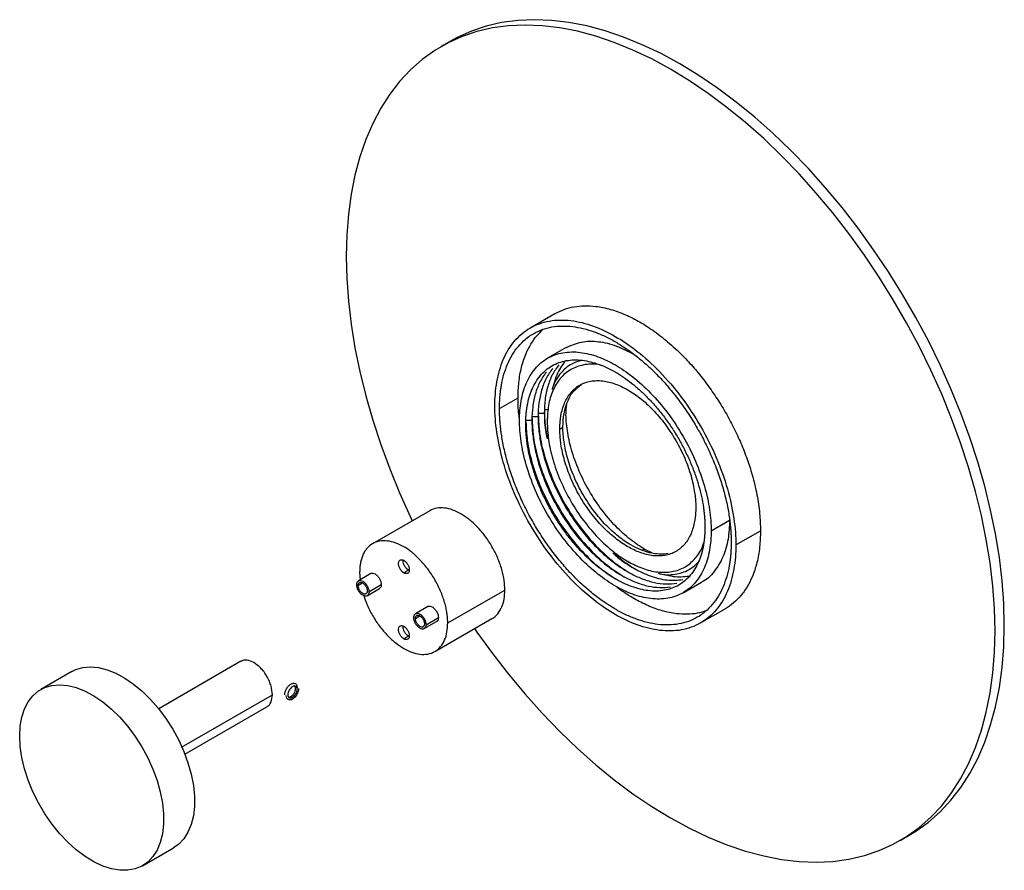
# Paper-space layout '_Isométrica' of a CAD drawing. Header units: millimetres. Extents: x -2936 to -2302, y 239 to 746.
# Tile 2 of 2: x -2527 to -2302, y 551 to 746. Entities that reach past the tile are written whole.
import ezdxf

# ---------------------------------------------------------------- set-up
doc = ezdxf.new("R2010")
doc.units = ezdxf.units.MM

psp = doc.layouts.new('_Isométrica')

# ---------------------------------------------------------------- linework, layer by layer
at = {"color": 7, "linetype": 'Continuous', "lineweight": 25}
for p, q in [((-2428.74, 741.01), (-2430.86, 739.78)), ((-2404.86, 678.58), (-2410.52, 675.31)), ((-2402.27, 670.84), (-2406.52, 668.39)), ((-2417.54, 656.85), (-2413.29, 659.3)), ((-2408.7, 655.83), (-2407.28, 655.83)), ((-2411.53, 654.19), (-2410.11, 654.19)), ((-2410.11, 655.01), (-2408.7, 655.01)), ((-2406.62, 654.66), (-2406.62, 653.84)), ((-2403.72, 652.17), (-2403.02, 652.58)), ((-2433.5, 633.47), (-2446.59, 625.92)), ((-2369.1, 628.89), (-2364.86, 631.33)), ((-2363.44, 625.62), (-2357.79, 628.89)), ((-2382.51, 623.78), (-2384.28, 624.61)), ((-2438.36, 619.84), (-2439.42, 619.23)), ((-2388.17, 621.88), (-2387.46, 621.47)), ((-2447, 619.08), (-2449.82, 617.42)), ((-2449.54, 619.39), (-2449.41, 617.67)), ((-2447.85, 614.01), (-2445, 615.62)), ((-2447.44, 614.92), (-2444.59, 616.54)), ((-2429.38, 607.76), (-2416.3, 615.31)), ((-2375.53, 614.69), (-2371.28, 617.14)), ((-2433.92, 611.53), (-2436.74, 609.87)), ((-2371.53, 607.76), (-2365.86, 611.03)), ((-2434.35, 607.36), (-2431.51, 608.98)), ((-2432.34, 601.23), (-2419.25, 608.79)), ((-2434.77, 606.46), (-2431.92, 608.07)), ((-2438.36, 604.74), (-2439.42, 604.12)), ((-2476.75, 598.98), (-2495.54, 588.13)), ((-2515.45, 596.62), (-2522.52, 592.53)), ((-2464.92, 590.72), (-2465.27, 590.93)), ((-2489.54, 577.74), (-2470.75, 588.58)), ((-2325.87, 557.91), (-2323.75, 559.14)), ((-2499.22, 552.17), (-2492.15, 556.25))]:
    psp.add_line(p, q, dxfattribs=at)
at = {"color": 8, "linetype": 'Continuous', "lineweight": 25}
for p, q in [((-2407.28, 656.64), (-2406.46, 656.64)), ((-2384.28, 624.61), (-2384.9, 624.42)), ((-2449.87, 616.32), (-2448.84, 616.93)), ((-2436.79, 608.77), (-2435.75, 609.37)), ((-2490.3, 579.33), (-2469.51, 591.33))]:
    psp.add_line(p, q, dxfattribs=at)
at = {"color": 7, "linetype": 'Continuous', "lineweight": 25, "flags": 128}
for points in [[(-2302, 607.21), (-2302.12, 612.27), (-2302.5, 617.45), (-2303.12, 622.75), (-2304, 628.14), (-2305.12, 633.6), (-2306.47, 639.12), (-2308.07, 644.67), (-2309.89, 650.25), (-2311.94, 655.82), (-2314.21, 661.37), (-2316.69, 666.89), (-2319.37, 672.35), (-2322.24, 677.73), (-2325.29, 683.02), (-2328.52, 688.2), (-2331.91, 693.25), (-2335.44, 698.15), (-2339.12, 702.89), (-2342.92, 707.45), (-2346.84, 711.82), (-2350.85, 715.98), (-2354.95, 719.91), (-2359.12, 723.61), (-2363.35, 727.06), (-2367.62, 730.25), (-2371.93, 733.17), (-2376.24, 735.81), (-2380.56, 738.16), (-2384.86, 740.2), (-2389.14, 741.95), (-2393.37, 743.38), (-2397.54, 744.5), (-2401.64, 745.3), (-2405.65, 745.77), (-2409.56, 745.92), (-2413.37, 745.75), (-2417.04, 745.26), (-2420.58, 744.44), (-2423.97, 743.3), (-2427.19, 741.85), (-2428.74, 741.01)], [(-2304.12, 605.99), (-2304.24, 611.04), (-2304.62, 616.23), (-2305.25, 621.52), (-2306.12, 626.91), (-2307.24, 632.38), (-2308.6, 637.89), (-2310.19, 643.45), (-2312.02, 649.02), (-2314.07, 654.6), (-2316.33, 660.15), (-2318.81, 665.66), (-2321.49, 671.12), (-2324.36, 676.51), (-2327.41, 681.8), (-2330.64, 686.97), (-2334.03, 692.02), (-2337.57, 696.93), (-2341.24, 701.67), (-2345.04, 706.23), (-2348.96, 710.59), (-2352.97, 714.75), (-2357.07, 718.69), (-2361.24, 722.39), (-2365.47, 725.84), (-2369.74, 729.03), (-2374.05, 731.95), (-2378.36, 734.58), (-2382.68, 736.93), (-2386.98, 738.98), (-2391.26, 740.72), (-2395.49, 742.16), (-2399.66, 743.27), (-2403.76, 744.07), (-2407.77, 744.55), (-2411.69, 744.7), (-2415.49, 744.53), (-2419.16, 744.03), (-2422.7, 743.21), (-2426.09, 742.08), (-2429.32, 740.62), (-2432.37, 738.86), (-2435.24, 736.79), (-2437.92, 734.43), (-2440.4, 731.77), (-2442.66, 728.83), (-2444.71, 725.63), (-2446.54, 722.16), (-2448.13, 718.45), (-2449.49, 714.5), (-2450.61, 710.32), (-2451.48, 705.94), (-2452.11, 701.37), (-2452.49, 696.62), (-2452.61, 691.71), (-2452.49, 686.65), (-2452.11, 681.46), (-2451.48, 676.17), (-2450.61, 670.78), (-2449.49, 665.32), (-2448.13, 659.8), (-2446.54, 654.24), (-2444.71, 648.67), (-2442.66, 643.1), (-2440.4, 637.54), (-2437.92, 632.03), (-2437.51, 631.16)], [(-2423.26, 606.48), (-2422.7, 605.67), (-2419.16, 600.77), (-2415.49, 596.03), (-2411.69, 591.47), (-2407.77, 587.1), (-2403.76, 582.94), (-2399.66, 579), (-2395.49, 575.31), (-2391.26, 571.86), (-2386.98, 568.67), (-2382.68, 565.75), (-2378.36, 563.11), (-2374.05, 560.76), (-2369.74, 558.71), (-2365.47, 556.97), (-2361.24, 555.54), (-2357.07, 554.42), (-2352.97, 553.62), (-2348.96, 553.15), (-2345.04, 552.99), (-2341.24, 553.17), (-2337.57, 553.66), (-2334.03, 554.48), (-2330.64, 555.62), (-2327.41, 557.07), (-2324.36, 558.83), (-2321.49, 560.9), (-2318.81, 563.27), (-2316.33, 565.92), (-2314.07, 568.86), (-2312.02, 572.07), (-2310.19, 575.53), (-2308.6, 579.25), (-2307.24, 583.2), (-2306.12, 587.37), (-2305.25, 591.75), (-2304.62, 596.32), (-2304.24, 601.07), (-2304.12, 605.99)], [(-2323.75, 559.14), (-2322.24, 560.06), (-2319.37, 562.13), (-2316.69, 564.49), (-2314.21, 567.15), (-2311.94, 570.08), (-2309.89, 573.29), (-2308.07, 576.76), (-2306.47, 580.47), (-2305.12, 584.42), (-2304, 588.59), (-2303.12, 592.97), (-2302.5, 597.55), (-2302.12, 602.3), (-2302, 607.21)], [(-2515.45, 596.62), (-2514.52, 597.07), (-2512.9, 597.55), (-2511.14, 597.71), (-2509.28, 597.54), (-2507.32, 597.06), (-2505.32, 596.26), (-2503.29, 595.16), (-2501.27, 593.78), (-2499.29, 592.13), (-2497.38, 590.25), (-2495.56, 588.16), (-2493.87, 585.89), (-2492.33, 583.47), (-2490.96, 580.95), (-2489.79, 578.36), (-2488.83, 575.75), (-2488.1, 573.14), (-2487.6, 570.58), (-2487.35, 568.11), (-2487.35, 565.77), (-2487.6, 563.59), (-2488.1, 561.6), (-2488.83, 559.84), (-2489.79, 558.33), (-2490.96, 557.09), (-2492.15, 556.25)], [(-2527.35, 581.86), (-2527.22, 584.13), (-2526.85, 586.22), (-2526.24, 588.1), (-2525.39, 589.73), (-2524.32, 591.11), (-2523.05, 592.2), (-2521.59, 592.99), (-2519.97, 593.47), (-2518.22, 593.63), (-2516.35, 593.46), (-2514.4, 592.97), (-2512.39, 592.18), (-2510.36, 591.08), (-2508.34, 589.7), (-2506.36, 588.05), (-2504.45, 586.17), (-2502.63, 584.07), (-2500.94, 581.8), (-2499.4, 579.39), (-2498.03, 576.87), (-2496.86, 574.28), (-2495.9, 571.66), (-2495.17, 569.06), (-2494.67, 566.5), (-2494.42, 564.03), (-2494.42, 561.69), (-2494.67, 559.51), (-2495.17, 557.52), (-2495.9, 555.76), (-2496.86, 554.25), (-2498.03, 553.01), (-2499.4, 552.07), (-2500.94, 551.44), (-2502.63, 551.12), (-2504.45, 551.12), (-2506.36, 551.45), (-2508.34, 552.09), (-2510.36, 553.04), (-2512.39, 554.28), (-2514.4, 555.8), (-2516.35, 557.57), (-2518.22, 559.56), (-2519.97, 561.75), (-2521.59, 564.09), (-2523.05, 566.56), (-2524.32, 569.12), (-2525.39, 571.73), (-2526.24, 574.35), (-2526.85, 576.94), (-2527.22, 579.45), (-2527.35, 581.86)]]:
    psp.add_lwpolyline(points, dxfattribs=at)
at = {"color": 7, "linetype": 'Continuous', "lineweight": 25}
for points, knots in [([(-2404.86, 678.58), (-2404.17, 678.93), (-2402.79, 679.64), (-2400.49, 680.23), (-2398.07, 680.47), (-2395.28, 680.32), (-2392.15, 679.68), (-2388.74, 678.44), (-2385.36, 676.73), (-2381.99, 674.54), (-2378.58, 671.84), (-2375.45, 668.87), (-2372.66, 665.8), (-2370.24, 662.77), (-2367.95, 659.51), (-2365.83, 656.09), (-2363.92, 652.54), (-2362.25, 648.93), (-2360.83, 645.31), (-2359.56, 641.36), (-2358.56, 637.17), (-2357.91, 632.85), (-2357.83, 630.19), (-2357.79, 628.89)], [0, 0, 0, 0, 0.043882, 0.087564, 0.130786, 0.173337, 0.228681, 0.282105, 0.33331, 0.384516, 0.43794, 0.493284, 0.535834, 0.579057, 0.622739, 0.666655, 0.710571, 0.754254, 0.797476, 0.840027, 0.89537, 0.948795, 1, 1, 1, 1]), ([(-2418.6, 657.46), (-2418.6, 659.34), (-2418.45, 661.2), (-2417.82, 664.78), (-2417.33, 666.49), (-2415.99, 669.64), (-2415.13, 671.07), (-2413.07, 673.52), (-2411.87, 674.54), (-2409.17, 676.09), (-2407.69, 676.63), (-2404.53, 677.19), (-2402.87, 677.21), (-2399.47, 676.81), (-2397.75, 676.37), (-2394.33, 675.13), (-2392.65, 674.32), (-2389.4, 672.45), (-2387.71, 671.31), (-2384.3, 668.61), (-2382.57, 667.04), (-2379.17, 663.53), (-2377.51, 661.58), (-2374.35, 657.38), (-2372.87, 655.13), (-2370.17, 650.47), (-2368.97, 648.06), (-2366.91, 643.23), (-2366.05, 640.81), (-2364.71, 636.11), (-2364.22, 633.83), (-2363.59, 629.53), (-2363.44, 627.5), (-2363.44, 625.62)], [0, 0, 0, 0, 0.0625, 0.0625, 0.125, 0.125, 0.1875, 0.1875, 0.25, 0.25, 0.3125, 0.3125, 0.375, 0.375, 0.4375, 0.4375, 0.5, 0.5, 0.5625, 0.5625, 0.625, 0.625, 0.6875, 0.6875, 0.75, 0.75, 0.8125, 0.8125, 0.875, 0.875, 0.9375, 0.9375, 1, 1, 1, 1]), ([(-2417.54, 656.85), (-2417.54, 657.02), (-2417.54, 657.36), (-2417.52, 657.86), (-2417.51, 658.36), (-2417.48, 658.85), (-2417.45, 659.34), (-2417.41, 659.82), (-2417.36, 660.3), (-2417.3, 660.77), (-2417.24, 661.24), (-2417.17, 661.71), (-2416.97, 662.9), (-2416.55, 664.75), (-2415.7, 667.12), (-2414.61, 669.27), (-2413.24, 671.17), (-2411.64, 672.78), (-2409.8, 674.07), (-2407.77, 675.02), (-2405.57, 675.6), (-2403.24, 675.83), (-2400.83, 675.7), (-2398.36, 675.25), (-2395.9, 674.5), (-2393.45, 673.48), (-2391.02, 672.2), (-2388.59, 670.67), (-2386.14, 668.87), (-2383.68, 666.78), (-2381.21, 664.38), (-2378.8, 661.72), (-2376.47, 658.8), (-2374.27, 655.68), (-2372.24, 652.39), (-2370.4, 648.98), (-2368.8, 645.51), (-2367.44, 642.03), (-2366.34, 638.62), (-2365.5, 635.28), (-2365.04, 632.78), (-2364.81, 631.06), (-2364.7, 630.07), (-2364.61, 629.09), (-2364.55, 628.13), (-2364.51, 627.17), (-2364.51, 626.55), (-2364.5, 626.23)], [0, 0, 0, 0, 0.005308, 0.010609, 0.015905, 0.021198, 0.026488, 0.031777, 0.037068, 0.04236, 0.047656, 0.052958, 0.058266, 0.089137, 0.120009, 0.152166, 0.184325, 0.217167, 0.25001, 0.282852, 0.315695, 0.347853, 0.380012, 0.410883, 0.441755, 0.470877, 0.500001, 0.529123, 0.558247, 0.589118, 0.61999, 0.652148, 0.684306, 0.717148, 0.749991, 0.782833, 0.815676, 0.847834, 0.879993, 0.910864, 0.941736, 0.951461, 0.961169, 0.970868, 0.980566, 0.990274, 1, 1, 1, 1]), ([(-2413.29, 659.3), (-2413.26, 660.51), (-2413.18, 662.98), (-2412.55, 666.4), (-2411.59, 669.32), (-2410.36, 671.7), (-2409.06, 673.57), (-2408.02, 674.55), (-2407.52, 675.02)], [0, 0, 0, 0, 0.179529, 0.366839, 0.560876, 0.710062, 0.861603, 1, 1, 1, 1]), ([(-2402.28, 670.84), (-2401.15, 671.34), (-2398.91, 672.35), (-2394.95, 672.35), (-2390.91, 671.43), (-2388.2, 670.03), (-2386.9, 669.36)], [0, 0, 0, 0, 0.26452, 0.523645, 0.772427, 1, 1, 1, 1]), ([(-2412.94, 654.19), (-2412.94, 655.69), (-2412.83, 657.17), (-2412.32, 660.01), (-2411.94, 661.37), (-2410.87, 663.87), (-2410.19, 665.01), (-2408.55, 666.96), (-2407.59, 667.77), (-2405.45, 669), (-2404.27, 669.43), (-2401.76, 669.87), (-2400.44, 669.9), (-2397.74, 669.57), (-2396.37, 669.23), (-2393.65, 668.24), (-2392.31, 667.6), (-2389.73, 666.11), (-2388.39, 665.2), (-2385.68, 663.05), (-2384.3, 661.81), (-2381.6, 659.02), (-2380.28, 657.47), (-2377.77, 654.13), (-2376.59, 652.34), (-2374.45, 648.64), (-2373.49, 646.72), (-2371.85, 642.88), (-2371.17, 640.96), (-2370.11, 637.23), (-2369.72, 635.41), (-2369.22, 631.99), (-2369.1, 630.38), (-2369.1, 628.89)], [0, 0, 0, 0, 0.0625, 0.0625, 0.125, 0.125, 0.1875, 0.1875, 0.25, 0.25, 0.3125, 0.3125, 0.375, 0.375, 0.4375, 0.4375, 0.5, 0.5, 0.5625, 0.5625, 0.625, 0.625, 0.6875, 0.6875, 0.75, 0.75, 0.8125, 0.8125, 0.875, 0.875, 0.9375, 0.9375, 1, 1, 1, 1]), ([(-2411.53, 653.38), (-2411.53, 653.52), (-2411.53, 653.81), (-2411.51, 654.24), (-2411.5, 654.66), (-2411.47, 655.08), (-2411.44, 655.49), (-2411.41, 655.9), (-2411.36, 656.31), (-2411.31, 656.71), (-2411.25, 657.1), (-2411.09, 658.05), (-2410.76, 659.49), (-2410.11, 661.32), (-2409.26, 662.98), (-2408.21, 664.46), (-2406.97, 665.7), (-2405.55, 666.7), (-2403.97, 667.43), (-2402.27, 667.88), (-2400.47, 668.06), (-2398.61, 667.96), (-2396.7, 667.61), (-2394.19, 666.84), (-2391.02, 665.35), (-2387.85, 663.19), (-2385.35, 661.06), (-2383.43, 659.2), (-2381.57, 657.15), (-2379.77, 654.89), (-2378.07, 652.48), (-2376.5, 649.93), (-2375.08, 647.29), (-2373.84, 644.61), (-2372.78, 641.92), (-2371.93, 639.28), (-2371.28, 636.7), (-2370.92, 634.72), (-2370.73, 633.28), (-2370.63, 632.37), (-2370.57, 631.46), (-2370.52, 630.57), (-2370.52, 629.99), (-2370.51, 629.7)], [0, 0, 0, 0, 0.005839, 0.01167, 0.017495, 0.023317, 0.029136, 0.034956, 0.040777, 0.046602, 0.052434, 0.058273, 0.089147, 0.120023, 0.152185, 0.184348, 0.217194, 0.250041, 0.282887, 0.315734, 0.347896, 0.380058, 0.410933, 0.441809, 0.500001, 0.558193, 0.589068, 0.619944, 0.652105, 0.684268, 0.717114, 0.749961, 0.782807, 0.815655, 0.847816, 0.879979, 0.910854, 0.94173, 0.953399, 0.965045, 0.976684, 0.98833, 1, 1, 1, 1]), ([(-2394.29, 666.76), (-2394.51, 666.82), (-2395.94, 667.19), (-2398.35, 666.96), (-2401.31, 665.97), (-2403.71, 663.92), (-2405.41, 661.09), (-2406.44, 657.71), (-2406.56, 655.11), (-2406.62, 653.84)], [0, 0, 0, 0, 0.030939, 0.194955, 0.362451, 0.529947, 0.693962, 0.851431, 1, 1, 1, 1]), ([(-2398.66, 667.91), (-2399.47, 667.68), (-2401.34, 667.14), (-2403.55, 665.07), (-2405.03, 663.02), (-2405.43, 661.51), (-2405.51, 661.24)], [0, 0, 0, 0, 0.259501, 0.597748, 0.928967, 1, 1, 1, 1]), ([(-2402.53, 667.67), (-2403.24, 666.71), (-2404.35, 665.23), (-2404.87, 663.14), (-2405.05, 662.41)], [0, 0, 0, 0, 0.649401, 1, 1, 1, 1]), ([(-2406.77, 665.22), (-2407.35, 664.54), (-2407.85, 663.77), (-2408.7, 662.1), (-2409.05, 661.2), (-2409.6, 659.31), (-2409.79, 658.31), (-2410.05, 656.28), (-2410.11, 655.24), (-2410.11, 654.19)], [0, 0, 0, 0, 0.25, 0.25, 0.5, 0.5, 0.75, 0.75, 1, 1, 1, 1]), ([(-2405.36, 666.04), (-2405.93, 665.36), (-2406.43, 664.59), (-2407.28, 662.92), (-2407.63, 662.02), (-2408.18, 660.12), (-2408.38, 659.13), (-2408.64, 657.1), (-2408.7, 656.06), (-2408.7, 655.01)], [0, 0, 0, 0, 0.25, 0.25, 0.5, 0.5, 0.75, 0.75, 1, 1, 1, 1]), ([(-2403.94, 666.86), (-2404.52, 666.17), (-2405.02, 665.4), (-2405.87, 663.73), (-2406.22, 662.83), (-2406.77, 660.94), (-2406.97, 659.95), (-2407.22, 657.91), (-2407.28, 656.87), (-2407.28, 655.83)], [0, 0, 0, 0, 0.25, 0.25, 0.5, 0.5, 0.75, 0.75, 1, 1, 1, 1]), ([(-2403.72, 652.17), (-2403.72, 652.29), (-2403.72, 652.53), (-2403.71, 652.89), (-2403.7, 653.25), (-2403.67, 653.6), (-2403.65, 653.94), (-2403.61, 654.29), (-2403.57, 654.62), (-2403.52, 654.96), (-2403.4, 655.7), (-2403.14, 656.8), (-2402.65, 658.19), (-2402, 659.45), (-2401.2, 660.57), (-2400.26, 661.52), (-2399.19, 662.27), (-2397.99, 662.83), (-2396.7, 663.17), (-2395.34, 663.3), (-2393.92, 663.23), (-2392.47, 662.96), (-2390.57, 662.38), (-2388.17, 661.25), (-2385.77, 659.61), (-2383.86, 657.99), (-2382.41, 656.59), (-2381, 655.03), (-2379.63, 653.31), (-2378.34, 651.48), (-2377.15, 649.55), (-2376.07, 647.55), (-2375.13, 645.52), (-2374.33, 643.48), (-2373.69, 641.47), (-2373.19, 639.51), (-2372.92, 638.01), (-2372.77, 636.92), (-2372.7, 636.23), (-2372.65, 635.54), (-2372.62, 634.87), (-2372.61, 634.43), (-2372.61, 634.21)], [0, 0, 0, 0, 0.006487, 0.012965, 0.019436, 0.025903, 0.032369, 0.038836, 0.045307, 0.051785, 0.058273, 0.089147, 0.120023, 0.152185, 0.184348, 0.217193, 0.250041, 0.282886, 0.315734, 0.347895, 0.380058, 0.410933, 0.441809, 0.500001, 0.558193, 0.589068, 0.619944, 0.652105, 0.684268, 0.717114, 0.749961, 0.782807, 0.815655, 0.847816, 0.879979, 0.910853, 0.94173, 0.953399, 0.965045, 0.976684, 0.98833, 1, 1, 1, 1]), ([(-2403.02, 652.58), (-2402.97, 653.64), (-2402.86, 655.84), (-2401.99, 658.68), (-2400.67, 661), (-2399.38, 661.94), (-2398.78, 662.38)], [0, 0, 0, 0, 0.243039, 0.500635, 0.768941, 1, 1, 1, 1]), ([(-2412.93, 654.33), (-2412.99, 654.72), (-2413.26, 656.44), (-2413.28, 658.05), (-2413.29, 659.3)], [0, 0, 0, 0, 0.227712, 1, 1, 1, 1]), ([(-2363.44, 625.62), (-2363.44, 623.74), (-2363.59, 621.88), (-2364.22, 618.3), (-2364.71, 616.59), (-2366.05, 613.44), (-2366.91, 612.01), (-2368.97, 609.56), (-2370.17, 608.54), (-2372.87, 606.99), (-2374.35, 606.45), (-2377.51, 605.89), (-2379.17, 605.87), (-2382.57, 606.27), (-2384.3, 606.71), (-2387.71, 607.95), (-2389.4, 608.76), (-2392.65, 610.63), (-2394.33, 611.77), (-2397.75, 614.47), (-2399.47, 616.04), (-2402.87, 619.55), (-2404.53, 621.5), (-2407.69, 625.7), (-2409.17, 627.95), (-2411.87, 632.61), (-2413.07, 635.02), (-2415.13, 639.85), (-2415.99, 642.27), (-2417.33, 646.97), (-2417.82, 649.25), (-2418.45, 653.55), (-2418.6, 655.58), (-2418.6, 657.46)], [0, 0, 0, 0, 0.0625, 0.0625, 0.125, 0.125, 0.1875, 0.1875, 0.25, 0.25, 0.3125, 0.3125, 0.375, 0.375, 0.4375, 0.4375, 0.5, 0.5, 0.5625, 0.5625, 0.625, 0.625, 0.6875, 0.6875, 0.75, 0.75, 0.8125, 0.8125, 0.875, 0.875, 0.9375, 0.9375, 1, 1, 1, 1]), ([(-2364.5, 626.23), (-2364.51, 626.06), (-2364.51, 625.72), (-2364.52, 625.22), (-2364.54, 624.72), (-2364.56, 624.23), (-2364.59, 623.74), (-2364.64, 623.26), (-2364.68, 622.78), (-2364.74, 622.31), (-2364.8, 621.84), (-2364.87, 621.37), (-2365.07, 620.18), (-2365.5, 618.33), (-2366.34, 615.96), (-2367.44, 613.81), (-2368.8, 611.91), (-2370.4, 610.3), (-2372.24, 609.01), (-2374.27, 608.06), (-2376.47, 607.48), (-2378.8, 607.25), (-2381.21, 607.38), (-2383.68, 607.83), (-2386.14, 608.58), (-2388.59, 609.6), (-2391.02, 610.88), (-2393.45, 612.41), (-2395.9, 614.21), (-2398.36, 616.3), (-2400.83, 618.7), (-2403.24, 621.36), (-2405.57, 624.28), (-2407.77, 627.4), (-2409.8, 630.69), (-2411.64, 634.1), (-2413.24, 637.57), (-2414.61, 641.05), (-2415.7, 644.46), (-2416.55, 647.8), (-2417, 650.3), (-2417.23, 652.02), (-2417.34, 653.01), (-2417.43, 653.99), (-2417.49, 654.95), (-2417.53, 655.91), (-2417.54, 656.53), (-2417.54, 656.85)], [0, 0, 0, 0, 0.005308, 0.010609, 0.015905, 0.021198, 0.026488, 0.031777, 0.037068, 0.04236, 0.047656, 0.052958, 0.058266, 0.089137, 0.120009, 0.152166, 0.184325, 0.217167, 0.25001, 0.282852, 0.315695, 0.347853, 0.380012, 0.410883, 0.441755, 0.470877, 0.500001, 0.529123, 0.558247, 0.589118, 0.61999, 0.652148, 0.684306, 0.717148, 0.749991, 0.782833, 0.815676, 0.847834, 0.879993, 0.910864, 0.941736, 0.951461, 0.961169, 0.970868, 0.980566, 0.990274, 1, 1, 1, 1]), ([(-2407.28, 655.83), (-2407.26, 654.36), (-2407.23, 652.45), (-2406.75, 650.39), (-2406.64, 649.92)], [0, 0, 0, 0, 0.772712, 1, 1, 1, 1]), ([(-2407.25, 656.22), (-2407.22, 654.83), (-2407.18, 652.86), (-2406.67, 650.71), (-2406.51, 650.07)], [0, 0, 0, 0, 0.700745, 1, 1, 1, 1]), ([(-2384.28, 624.61), (-2385.38, 625.31), (-2387.64, 626.76), (-2391, 629.86), (-2394.24, 633.64), (-2397.12, 638.02), (-2399.46, 642.7), (-2401.14, 647.4), (-2402.08, 651.82), (-2402.42, 655.33), (-2402.22, 657.15), (-2402.15, 657.79)], [0, 0, 0, 0, 0.109625, 0.225817, 0.346839, 0.470429, 0.594019, 0.715041, 0.831233, 0.940858, 1, 1, 1, 1]), ([(-2369.1, 628.89), (-2369.1, 627.39), (-2369.22, 625.91), (-2369.72, 623.07), (-2370.11, 621.71), (-2371.17, 619.21), (-2371.85, 618.07), (-2373.49, 616.12), (-2374.45, 615.31), (-2376.59, 614.08), (-2377.77, 613.65), (-2380.28, 613.21), (-2381.6, 613.18), (-2384.3, 613.51), (-2385.68, 613.85), (-2388.39, 614.84), (-2389.73, 615.48), (-2392.31, 616.97), (-2393.65, 617.88), (-2396.37, 620.03), (-2397.74, 621.27), (-2400.44, 624.06), (-2401.76, 625.61), (-2404.27, 628.95), (-2405.45, 630.74), (-2407.59, 634.44), (-2408.55, 636.36), (-2410.19, 640.2), (-2410.87, 642.12), (-2411.94, 645.85), (-2412.32, 647.67), (-2412.83, 651.09), (-2412.94, 652.7), (-2412.94, 654.19)], [0, 0, 0, 0, 0.0625, 0.0625, 0.125, 0.125, 0.1875, 0.1875, 0.25, 0.25, 0.3125, 0.3125, 0.375, 0.375, 0.4375, 0.4375, 0.5, 0.5, 0.5625, 0.5625, 0.625, 0.625, 0.6875, 0.6875, 0.75, 0.75, 0.8125, 0.8125, 0.875, 0.875, 0.9375, 0.9375, 1, 1, 1, 1]), ([(-2411.49, 653.77), (-2411.43, 652.37), (-2411.29, 649.35), (-2410.13, 644.25), (-2408.18, 638.73), (-2405.42, 633.22), (-2402.03, 628.08), (-2398.23, 623.63), (-2394.39, 620.08), (-2391.84, 618.45), (-2390.67, 617.69)], [0, 0, 0, 0, 0.108156, 0.234347, 0.365784, 0.500011, 0.634237, 0.765674, 0.891865, 1, 1, 1, 1]), ([(-2410.11, 654.19), (-2410.11, 653.24), (-2410.06, 652.22), (-2409.85, 650.1), (-2409.68, 648.99), (-2409.22, 646.71), (-2408.93, 645.52), (-2408.22, 643.11), (-2407.8, 641.89), (-2406.84, 639.42), (-2406.29, 638.18), (-2405.09, 635.73), (-2404.43, 634.52), (-2403.02, 632.15), (-2402.27, 631.01), (-2400.69, 628.8), (-2399.87, 627.75), (-2398.18, 625.77), (-2397.32, 624.84), (-2395.57, 623.12), (-2394.69, 622.33), (-2392.94, 620.89), (-2392.07, 620.25), (-2390.79, 619.39), (-2390.37, 619.13), (-2389.74, 618.75), (-2389.53, 618.63), (-2389.11, 618.4), (-2388.9, 618.28), (-2387.85, 617.73), (-2386.98, 617.34), (-2385.24, 616.68), (-2384.36, 616.41), (-2382.61, 616.03), (-2381.74, 615.92), (-2380.03, 615.86), (-2379.19, 615.92), (-2378.39, 616.06)], [0, 0, 0, 0, 0.0625, 0.0625, 0.125, 0.125, 0.1875, 0.1875, 0.25, 0.25, 0.3125, 0.3125, 0.375, 0.375, 0.4375, 0.4375, 0.5, 0.5, 0.5625, 0.5625, 0.625, 0.625, 0.6875, 0.6875, 0.71875, 0.71875, 0.734375, 0.734375, 0.75, 0.75, 0.8125, 0.8125, 0.875, 0.875, 0.9375, 0.9375, 1, 1, 1, 1]), ([(-2410.08, 654.58), (-2410.02, 653.19), (-2409.88, 650.17), (-2408.72, 645.07), (-2406.77, 639.55), (-2404.01, 634.04), (-2400.61, 628.9), (-2396.81, 624.44), (-2392.86, 620.8), (-2390.2, 619.1), (-2388.9, 618.27)], [0, 0, 0, 0, 0.106998, 0.231839, 0.361869, 0.494659, 0.627449, 0.757479, 0.88232, 1, 1, 1, 1]), ([(-2408.7, 655.01), (-2408.7, 654.05), (-2408.65, 653.04), (-2408.43, 650.92), (-2408.27, 649.81), (-2407.81, 647.52), (-2407.52, 646.34), (-2406.81, 643.93), (-2406.39, 642.7), (-2405.42, 640.24), (-2404.88, 639), (-2403.68, 636.55), (-2403.02, 635.33), (-2401.61, 632.97), (-2400.85, 631.82), (-2399.28, 629.62), (-2398.46, 628.57), (-2396.77, 626.58), (-2395.9, 625.65), (-2394.16, 623.93), (-2393.28, 623.14), (-2391.53, 621.71), (-2390.66, 621.07), (-2389.37, 620.21), (-2388.95, 619.94), (-2388.32, 619.57), (-2388.12, 619.45), (-2387.7, 619.21), (-2387.49, 619.1), (-2386.43, 618.54), (-2385.57, 618.15), (-2383.83, 617.49), (-2382.95, 617.23), (-2381.2, 616.85), (-2380.32, 616.74), (-2378.61, 616.68), (-2377.78, 616.73), (-2376.97, 616.88)], [0, 0, 0, 0, 0.0625, 0.0625, 0.125, 0.125, 0.1875, 0.1875, 0.25, 0.25, 0.3125, 0.3125, 0.375, 0.375, 0.4375, 0.4375, 0.5, 0.5, 0.5625, 0.5625, 0.625, 0.625, 0.6875, 0.6875, 0.71875, 0.71875, 0.734375, 0.734375, 0.75, 0.75, 0.8125, 0.8125, 0.875, 0.875, 0.9375, 0.9375, 1, 1, 1, 1]), ([(-2408.67, 655.4), (-2408.6, 654.01), (-2408.46, 650.99), (-2407.31, 645.89), (-2405.35, 640.37), (-2402.59, 634.86), (-2399.2, 629.71), (-2395.4, 625.26), (-2391.45, 621.61), (-2388.78, 619.91), (-2387.49, 619.09)], [0, 0, 0, 0, 0.106998, 0.231839, 0.361869, 0.494659, 0.627449, 0.757479, 0.88232, 1, 1, 1, 1]), ([(-2406.62, 653.84), (-2406.56, 652.51), (-2406.44, 649.76), (-2405.41, 645.19), (-2403.71, 640.39), (-2401.31, 635.6), (-2398.36, 631.13), (-2395.05, 627.24), (-2391.61, 624.11), (-2388.17, 621.76), (-2384.72, 620.13), (-2381.28, 619.29), (-2377.98, 619.36), (-2375.01, 620.41), (-2372.67, 622.48), (-2371.26, 624.46), (-2370.88, 625.88), (-2370.81, 626.1)], [0, 0, 0, 0, 0.065306, 0.134523, 0.206619, 0.280244, 0.353869, 0.425964, 0.495182, 0.560488, 0.625794, 0.695011, 0.767107, 0.840732, 0.914357, 0.986452, 1, 1, 1, 1]), ([(-2370.51, 629.7), (-2370.52, 629.56), (-2370.52, 629.27), (-2370.53, 628.84), (-2370.54, 628.42), (-2370.57, 628), (-2370.6, 627.59), (-2370.64, 627.18), (-2370.68, 626.77), (-2370.73, 626.37), (-2370.79, 625.98), (-2370.95, 625.03), (-2371.28, 623.59), (-2371.93, 621.76), (-2372.78, 620.1), (-2373.84, 618.63), (-2375.08, 617.38), (-2376.5, 616.38), (-2378.07, 615.65), (-2379.77, 615.2), (-2381.57, 615.02), (-2383.43, 615.12), (-2385.35, 615.47), (-2387.85, 616.24), (-2391.02, 617.73), (-2394.19, 619.89), (-2396.7, 622.02), (-2398.61, 623.88), (-2400.47, 625.93), (-2402.27, 628.19), (-2403.97, 630.6), (-2405.55, 633.15), (-2406.97, 635.79), (-2408.21, 638.47), (-2409.26, 641.16), (-2410.11, 643.8), (-2410.76, 646.38), (-2411.12, 648.36), (-2411.31, 649.8), (-2411.41, 650.71), (-2411.48, 651.62), (-2411.52, 652.51), (-2411.52, 653.09), (-2411.53, 653.38)], [0, 0, 0, 0, 0.005839, 0.01167, 0.017495, 0.023317, 0.029136, 0.034956, 0.040777, 0.046602, 0.052434, 0.058273, 0.089147, 0.120023, 0.152185, 0.184348, 0.217194, 0.250041, 0.282887, 0.315734, 0.347896, 0.380058, 0.410933, 0.441809, 0.500001, 0.558193, 0.589068, 0.619944, 0.652105, 0.684268, 0.717114, 0.749961, 0.782807, 0.815655, 0.847816, 0.879979, 0.910854, 0.94173, 0.953399, 0.965045, 0.976684, 0.98833, 1, 1, 1, 1]), ([(-2372.61, 634.21), (-2372.61, 634.09), (-2372.61, 633.84), (-2372.62, 633.48), (-2372.64, 633.13), (-2372.66, 632.78), (-2372.69, 632.43), (-2372.73, 632.09), (-2372.77, 631.75), (-2372.82, 631.42), (-2372.94, 630.67), (-2373.19, 629.57), (-2373.69, 628.18), (-2374.33, 626.92), (-2375.13, 625.8), (-2376.07, 624.86), (-2377.15, 624.1), (-2378.34, 623.55), (-2379.63, 623.2), (-2381, 623.07), (-2382.41, 623.14), (-2383.86, 623.41), (-2385.77, 623.99), (-2388.17, 625.12), (-2390.57, 626.76), (-2392.47, 628.38), (-2393.92, 629.79), (-2395.34, 631.35), (-2396.7, 633.06), (-2397.99, 634.89), (-2399.19, 636.82), (-2400.26, 638.82), (-2401.2, 640.86), (-2402, 642.9), (-2402.65, 644.9), (-2403.14, 646.86), (-2403.42, 648.36), (-2403.56, 649.45), (-2403.63, 650.15), (-2403.69, 650.83), (-2403.72, 651.51), (-2403.72, 651.95), (-2403.72, 652.17)], [0, 0, 0, 0, 0.006487, 0.012965, 0.019436, 0.025903, 0.032369, 0.038836, 0.045307, 0.051785, 0.058273, 0.089147, 0.120023, 0.152185, 0.184348, 0.217193, 0.250041, 0.282886, 0.315734, 0.347895, 0.380058, 0.410933, 0.441809, 0.500001, 0.558193, 0.589068, 0.619944, 0.652105, 0.684268, 0.717114, 0.749961, 0.782807, 0.815655, 0.847816, 0.879979, 0.910853, 0.94173, 0.953399, 0.965045, 0.976684, 0.98833, 1, 1, 1, 1]), ([(-2387.46, 625.63), (-2388.38, 626.16), (-2389.33, 626.8), (-2391.25, 628.33), (-2392.23, 629.21), (-2394.14, 631.19), (-2395.08, 632.29), (-2396.86, 634.66), (-2397.7, 635.93), (-2399.22, 638.56), (-2399.9, 639.92), (-2401.06, 642.64), (-2401.55, 644.01), (-2402.3, 646.66), (-2402.58, 647.94), (-2402.94, 650.37), (-2403.02, 651.52), (-2403.02, 652.58)], [0, 0, 0, 0, 0.125, 0.125, 0.25, 0.25, 0.375, 0.375, 0.5, 0.5, 0.625, 0.625, 0.75, 0.75, 0.875, 0.875, 1, 1, 1, 1]), ([(-2416.3, 615.31), (-2416.34, 616.04), (-2416.4, 617.54), (-2416.96, 620.03), (-2417.89, 622.66), (-2419.2, 625.27), (-2420.81, 627.71), (-2422.62, 629.84), (-2424.5, 631.54), (-2426.38, 632.83), (-2428.26, 633.72), (-2430.13, 634.17), (-2431.96, 634.16), (-2432.98, 633.7), (-2433.5, 633.47)], [0, 0, 0, 0, 0.07768, 0.160013, 0.245769, 0.333345, 0.420921, 0.506677, 0.58901, 0.66669, 0.74437, 0.826703, 0.912459, 1, 1, 1, 1]), ([(-2364.86, 631.33), (-2364.93, 629.83), (-2365.08, 626.74), (-2366.28, 622.7), (-2368.36, 619.44), (-2370.11, 617.56), (-2371.28, 617.14), (-2371.28, 617.14)], [0, 0, 0, 0, 0.233008, 0.479973, 0.737206, 0.999897, 1, 1, 1, 1]), ([(-2357.79, 628.89), (-2357.83, 627.63), (-2357.91, 625.06), (-2358.56, 621.49), (-2359.56, 618.46), (-2360.83, 615.98), (-2362.24, 613.99), (-2363.94, 612.34), (-2365.16, 611.36), (-2365.87, 611.03), (-2365.87, 611.03)], [0, 0, 0, 0, 0.1535945, 0.3138462, 0.4798533, 0.6074879, 0.7371378, 0.8681669, 0.9998966, 1, 1, 1, 1]), ([(-2429.38, 607.76), (-2429.38, 607.86), (-2429.39, 608.07), (-2429.4, 608.38), (-2429.41, 608.69), (-2429.44, 609.01), (-2429.47, 609.32), (-2429.51, 609.65), (-2429.59, 610.27), (-2429.76, 611.2), (-2430.08, 612.47), (-2430.5, 613.76), (-2431.19, 615.53), (-2432.28, 617.72), (-2433.9, 620.16), (-2435.7, 622.29), (-2437.58, 623.99), (-2439.46, 625.28), (-2441.34, 626.16), (-2443.22, 626.62), (-2445.02, 626.59), (-2446.64, 626.01), (-2447.73, 625.08), (-2448.42, 624.11), (-2448.84, 623.3), (-2449.16, 622.4), (-2449.34, 621.6), (-2449.45, 620.93), (-2449.5, 620.43), (-2449.53, 619.92), (-2449.53, 619.57), (-2449.54, 619.39)], [0, 0, 0, 0, 0.008344, 0.016674, 0.024995, 0.033314, 0.041636, 0.049966, 0.058311, 0.089205, 0.120102, 0.152285, 0.18447, 0.250119, 0.315767, 0.380052, 0.441771, 0.500002, 0.558232, 0.619951, 0.684236, 0.749885, 0.815534, 0.847716, 0.879901, 0.910795, 0.941693, 0.956284, 0.970846, 0.985407, 1, 1, 1, 1]), ([(-2378.95, 623.65), (-2379.62, 623.53), (-2380.31, 623.49), (-2381.73, 623.56), (-2382.45, 623.67), (-2383.91, 624.03), (-2384.63, 624.28), (-2386.07, 624.88), (-2386.77, 625.23), (-2387.46, 625.63)], [0, 0, 0, 0, 0.25, 0.25, 0.5, 0.5, 0.75, 0.75, 1, 1, 1, 1]), ([(-2439.42, 619.23), (-2439.45, 619.25), (-2439.51, 619.29), (-2439.6, 619.35), (-2439.69, 619.43), (-2439.78, 619.51), (-2439.92, 619.64), (-2440.1, 619.85), (-2440.3, 620.15), (-2440.46, 620.47), (-2440.57, 620.79), (-2440.64, 621.1), (-2440.66, 621.38), (-2440.64, 621.63), (-2440.57, 621.86), (-2440.46, 622.05), (-2440.3, 622.19), (-2440.1, 622.26), (-2439.9, 622.26), (-2439.73, 622.23), (-2439.57, 622.17), (-2439.47, 622.12), (-2439.42, 622.09)], [0, 0, 0, 0, 0.024159, 0.048114, 0.072, 0.095958, 0.120124, 0.185094, 0.250087, 0.315057, 0.380051, 0.440026, 0.500025, 0.560001, 0.619999, 0.68497, 0.749963, 0.814932, 0.879926, 0.920052, 0.959863, 1, 1, 1, 1]), ([(-2438.36, 619.84), (-2438.51, 619.95), (-2438.75, 620.12), (-2439.04, 620.46), (-2439.24, 620.76), (-2439.4, 621.08), (-2439.54, 621.5), (-2439.62, 621.89), (-2439.58, 622.09), (-2439.56, 622.14)], [0, 0, 0, 0, 0.222102, 0.341663, 0.463762, 0.58586, 0.705421, 0.927523, 1, 1, 1, 1]), ([(-2439.42, 622.09), (-2439.39, 622.07), (-2439.32, 622.03), (-2439.23, 621.97), (-2439.14, 621.89), (-2439.05, 621.81), (-2438.91, 621.68), (-2438.73, 621.47), (-2438.54, 621.17), (-2438.37, 620.85), (-2438.26, 620.53), (-2438.19, 620.22), (-2438.17, 619.94), (-2438.19, 619.68), (-2438.26, 619.46), (-2438.37, 619.27), (-2438.54, 619.13), (-2438.73, 619.06), (-2438.93, 619.06), (-2439.11, 619.09), (-2439.26, 619.15), (-2439.36, 619.2), (-2439.42, 619.23)], [0, 0, 0, 0, 0.024159, 0.048114, 0.072, 0.095958, 0.120124, 0.185094, 0.250087, 0.315057, 0.380051, 0.440026, 0.500025, 0.560001, 0.619999, 0.68497, 0.749963, 0.814932, 0.879926, 0.920052, 0.959863, 1, 1, 1, 1]), ([(-2391.57, 623.82), (-2391.22, 623.49), (-2389.67, 622.05), (-2386.77, 620.21), (-2382.96, 618.38), (-2379.11, 617.39), (-2376.76, 617.59), (-2375.56, 617.69)], [0, 0, 0, 0, 0.06601, 0.290319, 0.514627, 0.752372, 1, 1, 1, 1]), ([(-2391.38, 623.85), (-2390.9, 623.4), (-2389.18, 621.79), (-2387.38, 620.69), (-2386.07, 619.9)], [0, 0, 0, 0, 0.279765, 1, 1, 1, 1]), ([(-2381.2, 619.14), (-2380.94, 619.07), (-2379.42, 618.67), (-2376.9, 618.92), (-2374.01, 619.8), (-2372.61, 621.15), (-2372, 621.74)], [0, 0, 0, 0, 0.071084, 0.402402, 0.740751, 1, 1, 1, 1]), ([(-2450.22, 616.52), (-2450.22, 616.71), (-2450.19, 616.9), (-2450.06, 617.22), (-2449.95, 617.35), (-2449.68, 617.5), (-2449.51, 617.53), (-2449.17, 617.49), (-2448.99, 617.42), (-2448.67, 617.23), (-2448.49, 617.1), (-2448.15, 616.74), (-2447.98, 616.52), (-2447.71, 616.05), (-2447.6, 615.8), (-2447.47, 615.33), (-2447.44, 615.11), (-2447.44, 614.92)], [0, 0, 0, 0, 0.125, 0.125, 0.25, 0.25, 0.375, 0.375, 0.5, 0.5, 0.625, 0.625, 0.75, 0.75, 0.875, 0.875, 1, 1, 1, 1]), ([(-2447.01, 619.08), (-2447, 619.08), (-2446.94, 619.14), (-2446.78, 619.17), (-2446.45, 619.19), (-2446, 619.02), (-2445.55, 618.66), (-2445.22, 618.28), (-2444.99, 617.93), (-2444.81, 617.57), (-2444.63, 617.09), (-2444.61, 616.75), (-2444.59, 616.54)], [0, 0, 0, 0, 0.002209, 0.089774, 0.17552, 0.334806, 0.494091, 0.579837, 0.667403, 0.754969, 0.840715, 1, 1, 1, 1]), ([(-2379.96, 618.96), (-2379.24, 618.75), (-2377.17, 618.15), (-2375.33, 618.37), (-2374.14, 618.51)], [0, 0, 0, 0, 0.350837, 1, 1, 1, 1]), ([(-2447.44, 614.92), (-2447.44, 614.73), (-2447.47, 614.54), (-2447.6, 614.22), (-2447.71, 614.09), (-2447.98, 613.94), (-2448.15, 613.91), (-2448.49, 613.95), (-2448.67, 614.02), (-2448.99, 614.21), (-2449.17, 614.34), (-2449.51, 614.7), (-2449.68, 614.92), (-2449.95, 615.39), (-2450.06, 615.64), (-2450.19, 616.11), (-2450.22, 616.33), (-2450.22, 616.52)], [0, 0, 0, 0, 0.125, 0.125, 0.25, 0.25, 0.375, 0.375, 0.5, 0.5, 0.625, 0.625, 0.75, 0.75, 0.875, 0.875, 1, 1, 1, 1]), ([(-2449.87, 616.32), (-2449.87, 616.35), (-2449.87, 616.41), (-2449.86, 616.5), (-2449.85, 616.58), (-2449.83, 616.65), (-2449.78, 616.76), (-2449.71, 616.89), (-2449.57, 617), (-2449.41, 617.07), (-2449.16, 617.07), (-2448.83, 616.95), (-2448.5, 616.69), (-2448.25, 616.4), (-2448.09, 616.15), (-2447.95, 615.88), (-2447.87, 615.64), (-2447.82, 615.44), (-2447.79, 615.27), (-2447.79, 615.17), (-2447.79, 615.12)], [0, 0, 0, 0, 0.024185, 0.048165, 0.072077, 0.096061, 0.120254, 0.185293, 0.250359, 0.315396, 0.380463, 0.500025, 0.619587, 0.684626, 0.749691, 0.814729, 0.879796, 0.919964, 0.959818, 1, 1, 1, 1]), ([(-2447.79, 615.12), (-2447.79, 615.09), (-2447.79, 615.03), (-2447.8, 614.94), (-2447.81, 614.86), (-2447.83, 614.79), (-2447.87, 614.68), (-2447.95, 614.55), (-2448.09, 614.43), (-2448.25, 614.37), (-2448.5, 614.37), (-2448.83, 614.49), (-2449.16, 614.75), (-2449.41, 615.04), (-2449.57, 615.29), (-2449.71, 615.56), (-2449.79, 615.8), (-2449.84, 616), (-2449.87, 616.17), (-2449.87, 616.27), (-2449.87, 616.32)], [0, 0, 0, 0, 0.024185, 0.048165, 0.072077, 0.096061, 0.120254, 0.185293, 0.250359, 0.315396, 0.380463, 0.500025, 0.619587, 0.684626, 0.749691, 0.814729, 0.879796, 0.919964, 0.959818, 1, 1, 1, 1]), ([(-2444.59, 616.54), (-2444.6, 616.34), (-2444.63, 616.04), (-2444.81, 615.77), (-2444.93, 615.65), (-2445, 615.62), (-2445.01, 615.62)], [0, 0, 0, 0, 0.475657, 0.731711, 0.993199, 1, 1, 1, 1]), ([(-2419.25, 608.79), (-2419.25, 608.79), (-2418.72, 608.98), (-2417.91, 609.84), (-2416.96, 611.34), (-2416.4, 613.2), (-2416.34, 614.62), (-2416.3, 615.31)], [0, 0, 0, 0, 0.000103, 0.262794, 0.520027, 0.766992, 1, 1, 1, 1]), ([(-2370.28, 610.51), (-2370.93, 610.31), (-2372.3, 609.9), (-2374.57, 609.71), (-2377.24, 609.84), (-2380.25, 610.46), (-2383.53, 611.64), (-2386.78, 613.31), (-2389.24, 614.83), (-2390.59, 615.92), (-2390.9, 616.17)], [0, 0, 0, 0, 0.1121509, 0.2351111, 0.35616, 0.5136014, 0.6655845, 0.8112538, 0.9569231, 1, 1, 1, 1]), ([(-2448.59, 614.02), (-2448.37, 613.37), (-2447.86, 611.83), (-2446.63, 609.43), (-2445.03, 606.99), (-2443.22, 604.87), (-2441.34, 603.16), (-2439.46, 601.88), (-2437.58, 600.99), (-2435.7, 600.53), (-2433.9, 600.57), (-2432.28, 601.15), (-2430.97, 602.25), (-2430.04, 603.8), (-2429.48, 605.65), (-2429.42, 607.07), (-2429.38, 607.76)], [0, 0, 0, 0, 0.055264, 0.131335, 0.207407, 0.281897, 0.353415, 0.42089, 0.488366, 0.559883, 0.634374, 0.710445, 0.786516, 0.861007, 0.932524, 1, 1, 1, 1]), ([(-2433.92, 611.53), (-2433.92, 611.53), (-2433.86, 611.58), (-2433.7, 611.62), (-2433.37, 611.64), (-2432.92, 611.47), (-2432.47, 611.11), (-2432.14, 610.73), (-2431.91, 610.38), (-2431.73, 610.02), (-2431.55, 609.53), (-2431.52, 609.2), (-2431.51, 608.98)], [0, 0, 0, 0, 0.002209, 0.089774, 0.17552, 0.334806, 0.494091, 0.579837, 0.667403, 0.754969, 0.840715, 1, 1, 1, 1]), ([(-2437.14, 608.97), (-2437.14, 609.16), (-2437.11, 609.35), (-2436.98, 609.67), (-2436.87, 609.8), (-2436.6, 609.95), (-2436.43, 609.98), (-2436.09, 609.94), (-2435.91, 609.87), (-2435.58, 609.68), (-2435.41, 609.55), (-2435.06, 609.19), (-2434.9, 608.97), (-2434.63, 608.5), (-2434.52, 608.25), (-2434.38, 607.78), (-2434.35, 607.55), (-2434.35, 607.36)], [0, 0, 0, 0, 0.125, 0.125, 0.25, 0.25, 0.375, 0.375, 0.5, 0.5, 0.625, 0.625, 0.75, 0.75, 0.875, 0.875, 1, 1, 1, 1]), ([(-2434.35, 607.36), (-2434.35, 607.17), (-2434.38, 606.99), (-2434.52, 606.67), (-2434.63, 606.54), (-2434.9, 606.38), (-2435.06, 606.36), (-2435.41, 606.4), (-2435.58, 606.46), (-2435.91, 606.65), (-2436.09, 606.79), (-2436.43, 607.15), (-2436.6, 607.36), (-2436.87, 607.83), (-2436.98, 608.09), (-2437.11, 608.56), (-2437.14, 608.78), (-2437.14, 608.97)], [0, 0, 0, 0, 0.125, 0.125, 0.25, 0.25, 0.375, 0.375, 0.5, 0.5, 0.625, 0.625, 0.75, 0.75, 0.875, 0.875, 1, 1, 1, 1]), ([(-2436.79, 608.77), (-2436.79, 608.8), (-2436.79, 608.86), (-2436.78, 608.94), (-2436.76, 609.02), (-2436.74, 609.1), (-2436.7, 609.21), (-2436.63, 609.34), (-2436.49, 609.45), (-2436.32, 609.51), (-2436.08, 609.52), (-2435.75, 609.4), (-2435.41, 609.13), (-2435.17, 608.85), (-2435.01, 608.6), (-2434.87, 608.33), (-2434.78, 608.09), (-2434.74, 607.88), (-2434.71, 607.72), (-2434.71, 607.62), (-2434.71, 607.57)], [0, 0, 0, 0, 0.024185, 0.048165, 0.072077, 0.096061, 0.120254, 0.185293, 0.250359, 0.315396, 0.380463, 0.500025, 0.619587, 0.684626, 0.749691, 0.814729, 0.879796, 0.919964, 0.959818, 1, 1, 1, 1]), ([(-2434.71, 607.57), (-2434.71, 607.54), (-2434.71, 607.48), (-2434.72, 607.39), (-2434.73, 607.31), (-2434.75, 607.24), (-2434.79, 607.12), (-2434.87, 607), (-2435.01, 606.88), (-2435.17, 606.82), (-2435.41, 606.82), (-2435.75, 606.94), (-2436.08, 607.2), (-2436.32, 607.49), (-2436.49, 607.74), (-2436.63, 608.01), (-2436.71, 608.25), (-2436.76, 608.45), (-2436.79, 608.62), (-2436.79, 608.72), (-2436.79, 608.77)], [0, 0, 0, 0, 0.024185, 0.048165, 0.072077, 0.096061, 0.120254, 0.185293, 0.250359, 0.315396, 0.380463, 0.500025, 0.619587, 0.684626, 0.749691, 0.814729, 0.879796, 0.919964, 0.959818, 1, 1, 1, 1]), ([(-2431.51, 608.98), (-2431.52, 608.79), (-2431.55, 608.49), (-2431.73, 608.22), (-2431.85, 608.1), (-2431.92, 608.07), (-2431.93, 608.07)], [0, 0, 0, 0, 0.475657, 0.731711, 0.993199, 1, 1, 1, 1]), ([(-2439.42, 604.12), (-2439.45, 604.14), (-2439.51, 604.18), (-2439.6, 604.25), (-2439.69, 604.32), (-2439.78, 604.4), (-2439.92, 604.54), (-2440.1, 604.75), (-2440.3, 605.04), (-2440.46, 605.36), (-2440.57, 605.68), (-2440.64, 605.99), (-2440.66, 606.27), (-2440.64, 606.53), (-2440.57, 606.76), (-2440.46, 606.95), (-2440.3, 607.08), (-2440.1, 607.15), (-2439.9, 607.16), (-2439.73, 607.12), (-2439.57, 607.07), (-2439.47, 607.01), (-2439.42, 606.98)], [0, 0, 0, 0, 0.024159, 0.048114, 0.072, 0.095958, 0.120124, 0.185094, 0.250087, 0.315057, 0.380051, 0.440026, 0.500025, 0.560001, 0.619999, 0.68497, 0.749963, 0.814932, 0.879926, 0.920052, 0.959863, 1, 1, 1, 1]), ([(-2438.36, 604.74), (-2438.51, 604.85), (-2438.75, 605.01), (-2439.04, 605.36), (-2439.24, 605.66), (-2439.4, 605.98), (-2439.54, 606.39), (-2439.62, 606.78), (-2439.58, 606.98), (-2439.56, 607.04)], [0, 0, 0, 0, 0.222102, 0.341663, 0.463762, 0.58586, 0.705421, 0.927523, 1, 1, 1, 1]), ([(-2439.42, 606.98), (-2439.39, 606.96), (-2439.32, 606.93), (-2439.23, 606.86), (-2439.14, 606.79), (-2439.05, 606.71), (-2438.91, 606.57), (-2438.73, 606.36), (-2438.54, 606.06), (-2438.37, 605.74), (-2438.26, 605.42), (-2438.19, 605.12), (-2438.17, 604.83), (-2438.19, 604.58), (-2438.26, 604.35), (-2438.37, 604.16), (-2438.54, 604.03), (-2438.73, 603.95), (-2438.93, 603.95), (-2439.11, 603.99), (-2439.26, 604.04), (-2439.36, 604.1), (-2439.42, 604.12)], [0, 0, 0, 0, 0.024159, 0.048114, 0.072, 0.095958, 0.120124, 0.185094, 0.250087, 0.315057, 0.380051, 0.440026, 0.500025, 0.560001, 0.619999, 0.68497, 0.749963, 0.814932, 0.879926, 0.920052, 0.959863, 1, 1, 1, 1]), ([(-2469.51, 591.33), (-2469.57, 591.98), (-2469.66, 592.98), (-2470.19, 594.42), (-2470.74, 595.52), (-2471.41, 596.55), (-2472.4, 597.71), (-2473.76, 598.8), (-2475.11, 599.27), (-2476.11, 599.26), (-2476.54, 599.07), (-2476.76, 598.97)], [0, 0, 0, 0, 0.159643, 0.245582, 0.333345, 0.421107, 0.507046, 0.66669, 0.826333, 0.912272, 1, 1, 1, 1]), ([(-2466.69, 591.32), (-2466.69, 591.36), (-2466.68, 591.43), (-2466.68, 591.54), (-2466.66, 591.64), (-2466.64, 591.75), (-2466.62, 591.87), (-2466.57, 592.07), (-2466.46, 592.35), (-2466.28, 592.72), (-2466.06, 593.06), (-2465.81, 593.36), (-2465.54, 593.6), (-2465.28, 593.78), (-2465.01, 593.91), (-2464.75, 593.97), (-2464.5, 593.97), (-2464.27, 593.89), (-2464.09, 593.74), (-2463.97, 593.55), (-2463.9, 593.35), (-2463.87, 593.17), (-2463.86, 593.03), (-2463.86, 592.97)], [0, 0, 0, 0, 0.020147, 0.040136, 0.060046, 0.079956, 0.099946, 0.120095, 0.185053, 0.250018, 0.314998, 0.379984, 0.440004, 0.50003, 0.559941, 0.619859, 0.684796, 0.749739, 0.814739, 0.879746, 0.919936, 0.959807, 1, 1, 1, 1]), ([(-2463.5, 592.76), (-2463.5, 592.57), (-2463.53, 592.35), (-2463.67, 591.86), (-2463.78, 591.61), (-2464.05, 591.13), (-2464.22, 590.91), (-2464.57, 590.55), (-2464.75, 590.41), (-2465.08, 590.22), (-2465.26, 590.15), (-2465.61, 590.11), (-2465.78, 590.13), (-2466.05, 590.29), (-2466.16, 590.42), (-2466.3, 590.74), (-2466.33, 590.93), (-2466.33, 591.12)], [0, 0, 0, 0, 0.125, 0.125, 0.25, 0.25, 0.375, 0.375, 0.5, 0.5, 0.625, 0.625, 0.75, 0.75, 0.875, 0.875, 1, 1, 1, 1]), ([(-2464.92, 593.17), (-2465.04, 593.1), (-2465.18, 592.99), (-2465.44, 592.72), (-2465.56, 592.56), (-2465.77, 592.2), (-2465.85, 592.01), (-2465.96, 591.65), (-2465.98, 591.48), (-2465.98, 591.19), (-2465.96, 591.05), (-2465.85, 590.81), (-2465.77, 590.71), (-2465.56, 590.59), (-2465.44, 590.57), (-2465.18, 590.6), (-2465.04, 590.65), (-2464.92, 590.72)], [0, 0, 0, 0, 0.125, 0.125, 0.25, 0.25, 0.375, 0.375, 0.5, 0.5, 0.625, 0.625, 0.75, 0.75, 0.875, 0.875, 1, 1, 1, 1]), ([(-2465.27, 590.93), (-2465.14, 591.02), (-2464.93, 591.16), (-2464.69, 591.46), (-2464.52, 591.71), (-2464.38, 591.99), (-2464.25, 592.35), (-2464.18, 592.78), (-2464.25, 593.03), (-2464.28, 593.16)], [0, 0, 0, 0, 0.194172, 0.298697, 0.405442, 0.512186, 0.616712, 0.810883, 1, 1, 1, 1]), ([(-2464.92, 590.72), (-2464.79, 590.79), (-2464.66, 590.9), (-2464.4, 591.17), (-2464.27, 591.33), (-2464.06, 591.69), (-2463.98, 591.88), (-2463.88, 592.25), (-2463.86, 592.41), (-2463.86, 592.7), (-2463.88, 592.85), (-2463.98, 593.09), (-2464.06, 593.19), (-2464.27, 593.31), (-2464.4, 593.33), (-2464.66, 593.29), (-2464.79, 593.24), (-2464.92, 593.17)], [0, 0, 0, 0, 0.125, 0.125, 0.25, 0.25, 0.375, 0.375, 0.5, 0.5, 0.625, 0.625, 0.75, 0.75, 0.875, 0.875, 1, 1, 1, 1]), ([(-2464.37, 593.31), (-2464.37, 593.32), (-2464.41, 593.38), (-2464.47, 593.43), (-2464.52, 593.45), (-2464.52, 593.45)], [0, 0, 0, 0, 0.1352175, 0.9996536, 1, 1, 1, 1]), ([(-2470.76, 588.58), (-2470.76, 588.58), (-2470.53, 588.66), (-2470.2, 589.03), (-2469.65, 589.84), (-2469.57, 590.74), (-2469.51, 591.33)], [0, 0, 0, 0, 0.000103, 0.263355, 0.521136, 1, 1, 1, 1]), ([(-2465.82, 590.79), (-2465.77, 590.78), (-2465.6, 590.77), (-2465.41, 590.86), (-2465.27, 590.93)], [0, 0, 0, 0, 0.311289, 1, 1, 1, 1])]:
    psp.add_open_spline(points, degree=3, knots=knots, dxfattribs=at)

doc.saveas('drawing.dxf')
